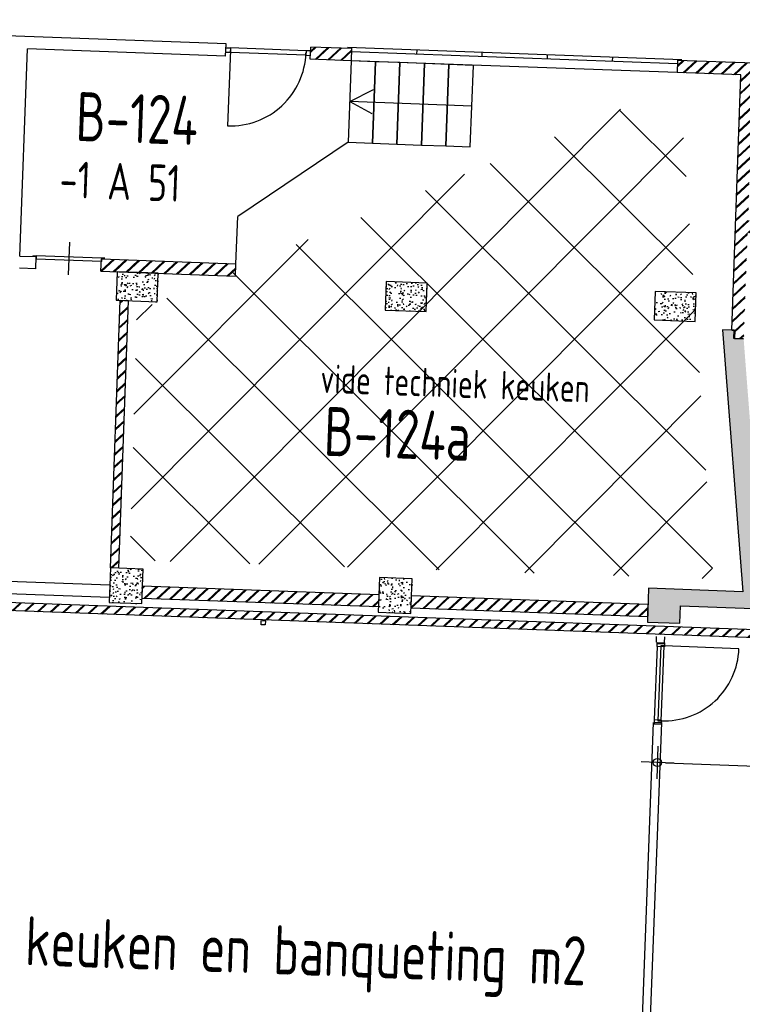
# Model space of a CAD drawing. Header units: millimetres. Extents: x 119024465 to 119292677, y 483022511 to 483148062.
# Tile 91 of 162: x 119078292 to 119087151, y 483075342 to 483087414. Entities that reach past the tile are written whole.
import ezdxf
from ezdxf.enums import TextEntityAlignment as Align

# ---------------------------------------------------------------- set-up
doc = ezdxf.new("R2010")
doc.units = ezdxf.units.MM
doc.header["$LTSCALE"] = 100
doc.layers.get('0').update_dxf_attribs({"linetype": 'CONTINUOUS'})
doc.layers.get('Defpoints').update_dxf_attribs({"linetype": 'CONTINUOUS'})
doc.layers.add('(22) Binnenwanden', color=1, linetype='CONTINUOUS', lineweight=0)
for name, color, linetype in [('200-3D', 1, 'CONTINUOUS'), ('650', 7, 'CONTINUOUS'), ('AL22----', 2, 'CONTINUOUS'), ('AL22----_ARC', 8, 'CONTINUOUS'), ('AL24----', 3, 'CONTINUOUS'), ('AL28----', 4, 'CONTINUOUS'), ('AL28----_ARC', 8, 'CONTINUOUS'), ('AL32----', 6, 'CONTINUOUS'), ('BT00----_HOTELNRS', 3, 'CONTINUOUS'), ('BT00----_RUIMTENRS', 7, 'CONTINUOUS'), ('BT00----_TEKST', 1, 'CONTINUOUS'), ('LAYER22', 12, 'CONTINUOUS'), ('LAYER32', 7, 'CONTINUOUS'), ('M-119--MATEN', 1, 'CONTINUOUS')]:
    doc.layers.add(name, color=color, linetype=linetype)
doc.styles.add('ROMANS', font='ROMANS.SHX')
doc.styles.get("Standard").update_dxf_attribs({"font": 'ISOCP.SHX'})
doc.dimstyles.new('DIM-100', dxfattribs={"dimscale": 100, "dimtxt": 1, "dimasz": 1, "dimexe": 3, "dimexo": 3, "dimgap": 1, "dimtad": 1, "dimdec": 0, "dimrnd": 1, "dimzin": 0, "dimdsep": 46, "dimtxsty": 'ROMANS', "dimblk1": 'DOT1', "dimblk2": 'DOT1', "dimsah": 1, "dimcen": -3, "dimdle": 1, "dimse1": 1, "dimse2": 1, "dimclrd": 1, "dimclre": 1, "dimclrt": 2, "dimadec": 0, "dimazin": 0, "dimtfac": 0.75, "dimtdec": 0, "dimtix": 1, "dimtmove": 1, "dimatfit": 3, "dimldrblk": 'DOT1', "dimfxl": 1, "dimtvp": 1, "dimtolj": 1, "dimtzin": 0, "dimarcsym": 0})
pattern_1 = [(42.91200747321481, (119019962.2742813, 483024813.6206701), (-74.89618102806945, 80.56402464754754), []), (42.91200747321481, (119019962.8207955, 483024828.6107109), (-74.89618102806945, 80.56402464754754), [])]

# ---------------------------------------------------------------- blocks, each defined once
blk = doc.blocks.new('KOLOM')
at = {"layer": 'AL28----', "linetype": 'Continuous'}
for p, q in [((0.5, 0.5), (-0.5, 0.5)), ((-0.5, 0.5), (-0.5, -0.5)), ((0.5, -0.5), (0.5, 0.5)), ((-0.5, -0.5), (0.5, -0.5))]:
    blk.add_line(p, q, dxfattribs=at)
blk = doc.blocks.new('400x425')
at = {"layer": 'AL28----_ARC'}
h = blk.add_hatch(dxfattribs=at)
h.set_pattern_fill('AR-CONC', color=256, style=0)
h.set_pattern_definition([(49.99999999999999, (-51729.97354964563, -57795.94568068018), (182.184668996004, -15.93908553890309), [19.05, -209.55]), (355, (-51729.97354964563, -57795.94568068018), (-35.24282597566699, 191.05664288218), [15.24, -167.64]), (100.451, (-51714.79154964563, -57797.27393068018), (146.9425016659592, 175.1166878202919), [16.19, -178.09]), (46.18420000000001, (-51729.97354964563, -57745.14568068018), (271.0790408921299, -42.04232793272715), [28.575, -314.325]), (96.6356, (-51707.38364964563, -57748.64918068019), (237.4042344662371, 247.4255558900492), [24.285, -267.135]), (351.1840000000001, (-51729.97354964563, -57745.14568068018), (237.4046058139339, 247.4251178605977), [22.86, -251.46]), (21, (-51704.57354964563, -57757.84568068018), (151.6148798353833, -102.2655185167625), [19.05, -209.55]), (326.0000000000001, (-51704.57354964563, -57757.84568068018), (61.80202834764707, 184.1879661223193), [15.24, -167.64]), (71.4514, (-51691.93904964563, -57766.36778068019), (213.4164907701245, 81.92285771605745), [16.19, -178.09]), (37.50000000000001, (-51729.97354964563, -57795.94568068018), (3.088603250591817, 84.55503887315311), [0, -165.608, 0, -170.18, 0, -168.275]), (7.499999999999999, (-51729.97354964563, -57795.94568068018), (66.81966251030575, 100.1805748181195), [0, -97.02799999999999, 0, -161.798, 0, -64.135]), (327.5, (-51786.61554964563, -57795.94568068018), (135.5905951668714, -5.728743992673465), [0, -63.5, 0, -198.12, 0, -262.89]), (317.5, (-51812.01554964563, -57795.94568068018), (148.129181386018, 25.42649103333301), [0, -82.55, 0, -131.572, 0, -186.69])])
h.paths.add_polyline_path([(200, 212.5), (-200, 212.5), (-200, -212.5), (200, -212.5)])
at = {"layer": 'AL28----', "xscale": 400, "yscale": 425, "zscale": 2600}
blk.add_blockref('KOLOM', (0, 0), dxfattribs=at)
blk = doc.blocks.new('500X350')
at = {"layer": 'AL28----_ARC'}
h = blk.add_hatch(dxfattribs=at)
h.set_pattern_fill('AR-CONC', color=256, style=0)
h.set_pattern_definition([(50, (-84509.61414888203, -60757.03995125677), (182.1846689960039, -15.93908553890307), [19.05, -209.55]), (355, (-84509.61414888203, -60757.03995125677), (-35.24282597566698, 191.05664288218), [15.24, -167.64]), (100.451, (-84494.43214888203, -60758.36820125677), (146.9425016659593, 175.1166878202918), [16.19, -178.09]), (46.18420000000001, (-84509.61414888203, -60706.23995125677), (271.0790408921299, -42.04232793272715), [28.575, -314.325]), (96.6356, (-84487.02424888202, -60709.74345125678), (237.4042344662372, 247.4255558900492), [24.285, -267.135]), (351.1840000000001, (-84509.61414888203, -60706.23995125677), (237.4046058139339, 247.4251178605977), [22.86, -251.46]), (21, (-84484.21414888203, -60718.93995125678), (151.6148798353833, -102.2655185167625), [19.05, -209.55]), (326.0000000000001, (-84484.21414888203, -60718.93995125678), (61.80202834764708, 184.1879661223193), [15.24, -167.64]), (71.4514, (-84471.57964888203, -60727.46205125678), (213.4164907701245, 81.92285771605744), [16.19, -178.09]), (37.50000000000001, (-84509.61414888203, -60757.03995125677), (3.088603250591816, 84.55503887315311), [0, -165.608, 0, -170.18, 0, -168.275]), (7.499999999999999, (-84509.61414888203, -60757.03995125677), (66.81966251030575, 100.1805748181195), [0, -97.028, 0, -161.798, 0, -64.135]), (327.5, (-84566.25614888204, -60757.03995125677), (135.5905951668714, -5.72874399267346), [0, -63.5, 0, -198.12, 0, -262.89]), (317.5, (-84591.65614888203, -60757.03995125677), (148.129181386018, 25.42649103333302), [0, -82.55, 0, -131.572, 0, -186.69])])
h.paths.add_polyline_path([(-250, 175), (-250, -175), (250, -175), (250, 175)])
at = {"layer": 'AL28----', "xscale": 500, "yscale": 350, "zscale": 2600}
blk.add_blockref('KOLOM', (0, 0), dxfattribs=at)
blk = doc.blocks.new('St_deur_800')
for p, q in [((0, 190), (0, -210)), ((400, 10), (-400, 10)), ((400, -30), (-400, -30))]:
    blk.add_line(p, q)
for points in [[(-440, 10), (-400, 10), (-400, -30)], [(440, 10), (400, 10), (400, -30)]]:
    blk.add_lwpolyline(points)
blk = doc.blocks.new('32-PPRAS')
at = {"layer": 'LAYER32', "color": 2, "linetype": 'Continuous'}
blk.add_lwpolyline([(0, 90), (-50, 90), (-50, 0), (0, 0)], close=True, dxfattribs=at)
blk = doc.blocks.new('32-PPLAS')
at = {"layer": 'LAYER32', "color": 2, "linetype": 'Continuous'}
blk.add_lwpolyline([(0, 90), (50, 90), (50, 0), (0, 0)], close=True, dxfattribs=at)
blk = doc.blocks.new('deur90')
at = {"layer": 'LAYER22', "color": 2, "linetype": 'Continuous'}
for points in [[(-227.4084380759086, 1169.867195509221), (-327.4084380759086, 1169.867195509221)], [(-327.4084380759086, 199.8671955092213), (-227.4084380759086, 199.8671955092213)]]:
    blk.add_lwpolyline(points, dxfattribs=at)
at = {"layer": 'LAYER32', "color": 1, "linetype": 'Continuous'}
blk.add_lwpolyline([(-317.4084380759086, 225.4296955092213, -0.4142135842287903), (-1236.845938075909, 1144.867195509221), (-317.4084380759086, 1144.867195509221)], format="xyb", dxfattribs=at)
for points in [[(-317.4084380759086, 224.8671955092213), (-317.4084380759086, 1144.867195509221), (-277.4084380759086, 1144.867195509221), (-277.4084380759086, 224.8671955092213), (-317.4084380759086, 224.8671955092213), (-317.4084380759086, 1144.867195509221)], [(-232.4084380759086, 1134.867195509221), (-232.4084380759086, 234.8671955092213)]]:
    blk.add_lwpolyline(points, dxfattribs=at)
at = {"layer": 'LAYER32', "yscale": -1, "rotation": 270.0000006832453}
for name, p in [('32-PPLAS', (-232.4084380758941, 1184.867195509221)), ('32-PPRAS', (-232.4084380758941, 184.8671955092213))]:
    blk.add_blockref(name, p, dxfattribs=at)
blk = doc.blocks.new('DOT1')
at = {"layer": 'M-119--MATEN', "linetype": 'ByBlock'}
for p, q in [((0, -2), (0, 2)), ((-2, 0), (2, 0))]:
    blk.add_line(p, q, dxfattribs=at)
blk.add_circle((0, 0), 0.5, dxfattribs=at)
blk = doc.blocks.new('*D482')
at = {"layer": '650', "color": 1, "lineweight": -2, "transparency": 16777216}
blk.add_line((119086209.5780264, 483078302.3612871), (119099116.3550725, 483077812.8269995), dxfattribs=at)
at = {"layer": 'Defpoints', "color": 0, "transparency": 16777216}
for p in [(119086111.0388465, 483078342.7721635), (119099216.2832216, 483077809.0368779), (119099217.6721907, 483077845.6576326)]:
    blk.add_point(p, dxfattribs=at)
at = {"layer": '650', "color": 1, "lineweight": -2, "transparency": 16777216, "xscale": 100, "yscale": 100, "zscale": 100}
for p, rotation in [((119086109.6498774, 483078306.1514087), 177.8278999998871), ((119099216.2832216, 483077809.0368779), 357.8278999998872)]:
    blk.add_blockref('DOT1', p, dxfattribs=dict(at, rotation=rotation))
at = {"layer": '650', "color": 2, "transparency": 16777216, "insert": (119092668.651732, 483078207.4863669), "char_height": 100, "attachment_point": 5, "rotation": 357.82789999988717, "style": 'ROMANS'}
blk.add_mtext('\\A1;13116', dxfattribs=at)

msp = doc.modelspace()

# ---------------------------------------------------------------- hatches: boundary and pattern name
at = {"layer": 'AL22----_ARC'}
h = msp.add_hatch(dxfattribs=at)
h.set_pattern_fill('SCHOON', color=256, scale=2, angle=-2.087992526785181, style=0, pattern_type=2)
h.set_pattern_definition(pattern_1)
h.paths.add_polyline_path([(119082354.8679728, 483086910.0660599), (119081855.1999471, 483086928.2831992), (119081860.665089, 483087078.183607), (119082360.3331146, 483087059.9664676)])
h = msp.add_hatch(dxfattribs=at)
h.set_pattern_fill('SCHOON', color=256, scale=2, angle=-2.087992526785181, style=0, pattern_type=2)
h.set_pattern_definition(pattern_1)
h.paths.add_polyline_path([(119088580.7315721, 483086683.0805035), (119088980.4659926, 483086668.506792), (119088985.9311344, 483086818.4071997), (119088339.8603773, 483086841.961961), (119088334.3952354, 483086692.0615532), (119088430.8311644, 483086688.5456454), (119088365.9781483, 483084909.7274741), (119087219.7396975, 483084951.5175918), (119087284.5927136, 483086730.335763), (119087295.0857422, 483086729.9532031), (119087300.5508839, 483086879.8536108), (119086357.6773196, 483086914.2293527), (119086352.2121778, 483086764.328945), (119087134.6923059, 483086735.8009048), (119087020.6530136, 483083607.8790644), (119087057.5638204, 483083606.5333523), (119087053.9203925, 483083506.5997472), (119087166.9099934, 483083502.4803175), (119087214.2745557, 483084801.6171841), (119088910.1478347, 483084739.7882131), (119088915.6129765, 483084889.6886208), (119088515.878556, 483084904.2623323)])
h = msp.add_hatch(dxfattribs=at)
h.set_pattern_fill('SCHOON', color=256, scale=2, angle=-2.087992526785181, style=0, pattern_type=2)
h.set_pattern_definition(pattern_1)
h.paths.add_polyline_path([(119094226.9802617, 483086477.2268288), (119094216.9869011, 483086477.5911716), (119094222.452043, 483086627.4915793), (119094392.3391717, 483086621.2977519), (119094386.8740299, 483086471.3973442), (119094376.8806694, 483086471.761687), (119094138.9648294, 483079946.0972724), (119094273.8751963, 483079941.1786447), (119094264.4022838, 483079681.3512715), (119094274.3956444, 483079680.9869286), (119094270.7522165, 483079581.0533234), (119077986.5712613, 483080174.749895), (119077990.2146892, 483080274.6835001), (119094114.5018762, 483079686.8164132), (119094118.5096468, 483079796.7433788), (119092984.2632286, 483079838.0962852), (119092989.7283705, 483079987.9966928), (119093989.0644217, 483079951.5624141)])
h = msp.add_hatch(dxfattribs=at)
h.set_pattern_fill('SCHOON', color=256, scale=2, angle=-2.087992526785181, style=0, pattern_type=2)
h.set_pattern_definition(pattern_1)
h.paths.add_polyline_path([(119079288.8316908, 483084330.0618898), (119079294.2968326, 483084479.9622974), (119080943.2013172, 483084419.8457376), (119080937.7361754, 483084269.9453298)])
h = msp.add_hatch(dxfattribs=at)
h.set_pattern_fill('SCHOON', color=256, scale=2, angle=-2.087992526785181, style=0, pattern_type=2)
h.set_pattern_definition(pattern_1)
h.paths.add_polyline_path([(119079625.8473112, 483083967.5422743), (119079525.9137061, 483083971.1857021), (119079406.4092719, 483080693.3634541), (119079506.3428771, 483080689.7200262)])
h = msp.add_hatch(dxfattribs=at)
h.set_pattern_fill('SCHOON', color=256, scale=2, angle=-2.087992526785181, style=0, pattern_type=2)
h.set_pattern_definition(pattern_1)
h.paths.add_polyline_path([(119082696.5831572, 483080363.2921717), (119082691.1180154, 483080213.391764), (119079793.0434668, 483080319.0511723), (119079798.5086086, 483080468.95158)])
h = msp.add_hatch(dxfattribs=at)
h.set_pattern_fill('SCHOON', color=256, scale=2, angle=-2.087992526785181, style=0, pattern_type=2)
h.set_pattern_definition(pattern_1)
h.paths.add_polyline_path([(119083090.8363212, 483080198.7956444), (119083096.3014631, 483080348.696052), (119085994.3760117, 483080243.0366438), (119085988.9108699, 483080093.1362361)])
at = {"layer": 'AL28----_ARC'}
h = msp.add_hatch(dxfattribs=at)
h.set_pattern_fill('ANSI37', color=256, scale=250, angle=0.0841074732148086)
h.set_pattern_definition([(45.08410747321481, (742612.8636207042, -218983.5554013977), (-562.0893142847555, 560.4414913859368), []), (135.0841074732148, (742612.8636207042, -218983.5554013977), (-560.4414913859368, -562.0893142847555), [])])
h.paths.add_polyline_path([(119079729.0907091, 483083844.8854211), (119086387.4110858, 483086620.1746793), (119086794.8051231, 483080558.8906596), (119079641.9414073, 483080788.8226162)])
h = msp.add_hatch(dxfattribs=at)
h.set_pattern_fill('AR-CONC', color=256, angle=-2.087992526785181, style=0)
h.set_pattern_definition([(47.91200747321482, (119019962.2742813, 483024813.6206701), (181.4829786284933, -22.56626980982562), [19.05, -209.55]), (352.9120074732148, (119019962.2742813, 483024813.6206701), (-28.25841556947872, 192.213838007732), [15.24, -167.64]), (98.3630074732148, (119019977.3978074, 483024811.7401567), (153.2251895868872, 169.6466752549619), [16.19, -178.09]), (44.09620747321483, (119019964.1251427, 483024864.3869415), (269.3672764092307, -51.89098330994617), [28.575, -314.325]), (94.54760747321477, (119019986.5723966, 483024860.0627209), (246.2613818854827, 238.6116259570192), [24.285, -267.135]), (349.0960074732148, (119019964.1251427, 483024864.3869415), (246.2617370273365, 238.6111746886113), [22.86, -251.46]), (18.91200747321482, (119019989.045563, 483024850.7699429), (147.7882449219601, -107.7215982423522), [19.05, -209.55]), (323.9120074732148, (119019989.045563, 483024850.7699429), (68.47175066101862, 181.813962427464), [15.24, -167.64]), (69.36340747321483, (119020001.3611778, 483024841.7931723), (216.2595933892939, 74.09278923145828), [16.19, -178.09]), (35.41200747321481, (119019962.2742813, 483024813.6206701), (6.1672544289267, 84.38636762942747), [0, -165.608, 0, -170.18, 0, -168.275]), (5.412007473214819, (119019962.2742813, 483024813.6206701), (70.42530466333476, 97.67953384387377), [0, -97.028, 0, -161.798, 0, -64.135]), (325.4120074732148, (119019905.6698887, 483024815.6843805), (135.2918473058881, -10.66508593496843), [0, -63.5, 0, -198.12, 0, -262.8899999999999]), (315.4120074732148, (119019880.286753, 483024816.6098112), (148.9572270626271, 20.01262926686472), [0, -82.54999999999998, 0, -131.572, 0, -186.69])])
h.paths.add_polyline_path([(119087156.0917525, 483080400.8151256), (119086001.6628674, 483080442.9038541), (119085986.5426418, 483080028.1793928), (119086386.2770623, 483080013.6056813), (119086394.1104322, 483080228.4629323), (119089292.1849808, 483080122.8035241), (119089284.3516109, 483079907.946273), (119089684.0860314, 483079893.3725616), (119089691.9194013, 483080108.2298126), (119092589.9939499, 483080002.5704044), (119092582.16058, 483079787.7131533), (119092981.8950005, 483079773.1394418), (119092997.0152262, 483080187.8639031), (119091842.5863416, 483080229.9526316), (119092324.1940651, 483083414.5199911), (119092179.2903377, 483083419.8029615), (119092175.6469098, 483083319.8693564), (119092057.6875548, 483083324.1699758), (119091591.1300727, 483080239.1203462), (119087407.5480214, 483080391.6474109), (119087166.8830673, 483083502.4812992), (119087048.9237123, 483083506.7819186), (119087052.5671402, 483083606.7155237), (119086907.6634127, 483083611.9984941)])

# ---------------------------------------------------------------- linework, layer by layer
at = {"layer": '(22) Binnenwanden', "lineweight": 30}
for p, q in [((119086097.10494807, 483079781.11803705), (119086099.82159248, 483079852.74349755)), ((119086197.03309712, 483079777.3279148), (119086199.74974152, 483079848.9533753)), ((119085910.96079816, 483074786.3970034), (119086063.15859427, 483078799.15579236)), ((119086010.88894723, 483074782.60688174), (119086163.08674334, 483078795.3656707))]:
    msp.add_line(p, q, dxfattribs=at)
at = {"layer": 'AL22----'}
for p, q in [((119080821.3555957, 483087116.0752568), (119072661.7767372, 483087413.5611424)), ((119078294.9607814, 483084516.3965762), (119078387.5038493, 483087054.7101464)), ((119080815.8904538, 483086966.1748491), (119078387.5038493, 483087054.7101464)), ((119080815.8904538, 483086966.1748491), (119080821.3555957, 483087116.0752568)), ((119081855.1999471, 483086928.2831992), (119081860.665089, 483087078.183607)), ((119082360.3331146, 483087059.9664676), (119081860.665089, 483087078.183607)), ((119082360.3331146, 483087059.9664676), (119082354.8679728, 483086910.0660599)), ((119082354.8679728, 483086910.0660599), (119081855.1999471, 483086928.2831992)), ((119086357.6773196, 483086914.2293527), (119086352.2121778, 483086764.328945)), ((119087300.5508839, 483086879.8536108), (119086357.6773196, 483086914.2293527)), ((119087134.6923059, 483086735.8009048), (119086352.2121778, 483086764.328945)), ((119087020.6530136, 483083607.8790644), (119087134.6923059, 483086735.8009048)), ((119078294.9607814, 483084516.3965762), (119078494.8279916, 483084509.1097204)), ((119078489.3628498, 483084359.2093127), (119078494.8279916, 483084509.1097204)), ((119079288.8316908, 483084330.0618898), (119079294.2968326, 483084479.9622974)), ((119079294.2968326, 483084479.9622974), (119080943.2013172, 483084419.8457376)), ((119080937.7361754, 483084269.9453298), (119080943.2013172, 483084419.8457376)), ((119078489.3628498, 483084359.2093127), (119078289.4956396, 483084366.4961685)), ((119079288.8316908, 483084330.0618898), (119080937.7361754, 483084269.9453298)), ((119079406.4092719, 483080693.3634541), (119079525.9137061, 483083971.1857021)), ((119079506.3428771, 483080689.7200262), (119079625.8473112, 483083967.5422743)), ((119079625.8473112, 483083967.5422743), (119079525.9137061, 483083971.1857021)), ((119087020.6530136, 483083607.8790644), (119087057.5638204, 483083606.5333523)), ((119087057.5638204, 483083606.5333523), (119087053.9203925, 483083506.5997472)), ((119087053.9203925, 483083506.5997472), (119087166.9099934, 483083502.4803175)), ((119079506.3428771, 483080689.7200262), (119079406.4092719, 483080693.3634541)), ((119078149.5888466, 483080529.0686968), (119079398.7436333, 483080483.5264055)), ((119079398.7436333, 483080483.5264055), (119079393.2784915, 483080333.6259978)), ((119079793.0434668, 483080319.0511723), (119079798.5086086, 483080468.95158)), ((119082696.5831572, 483080363.2921717), (119079798.5086086, 483080468.95158)), ((119094114.5018762, 483079686.8164132), (119077990.2146892, 483080274.6835001)), ((119078144.1237048, 483080379.1682892), (119079393.2784915, 483080333.6259978)), ((119082691.1180154, 483080213.391764), (119079793.0434668, 483080319.0511723)), ((119082696.5831572, 483080363.2921717), (119082691.1180154, 483080213.391764)), ((119083090.8363212, 483080198.7956444), (119083096.3014631, 483080348.696052)), ((119085994.3760117, 483080243.0366438), (119083096.3014631, 483080348.696052)), ((119094270.7522165, 483079581.0533234), (119077986.5712613, 483080174.749895)), ((119085988.9108699, 483080093.1362361), (119083090.8363212, 483080198.7956444)), ((119085994.3760117, 483080243.0366438), (119085988.9108699, 483080093.1362361))]:
    msp.add_line(p, q, dxfattribs=at)
at = {"layer": 'AL24----'}
for p, q in [((119082354.8679728, 483086910.0660599), (119082316.9667562, 483085910.7845692)), ((119082337.6820459, 483086410.3583832), (119082627.5510034, 483086557.7173717)), ((119083834.8396006, 483086353.5734899), (119082337.6820459, 483086410.3583832)), ((119082337.6820459, 483086410.3583833), (119082610.29314, 483086262.1666446)), ((119082316.9667562, 483085910.7845692), (119080965.2324455, 483085000.7056868)), ((119080943.2013172, 483084419.8457376), (119080965.2324455, 483085000.7056868))]:
    msp.add_line(p, q, dxfattribs=at)
for points in [[(119082316.9667562, 483085910.7845692), (119082616.7512034, 483085899.4142042), (119082654.65242, 483086898.695695), (119082354.8679728, 483086910.0660599)], [(119082616.7512034, 483085899.4142043), (119082916.5356506, 483085888.0438393), (119082954.4368672, 483086887.3253301), (119082654.65242, 483086898.695695)], [(119082916.5356506, 483085888.0438393), (119083216.3200978, 483085876.6734744), (119083254.2213145, 483086875.9549651), (119082954.4368672, 483086887.3253301)], [(119083216.3200978, 483085876.6734744), (119083516.1045451, 483085865.3031094), (119083554.0057617, 483086864.5846002), (119083254.2213144, 483086875.9549651)], [(119083516.1045451, 483085865.3031095), (119083815.8889923, 483085853.9327445), (119083853.7902089, 483086853.2142352), (119083554.0057617, 483086864.5846002)]]:
    msp.add_lwpolyline(points, close=True, dxfattribs=at)
at = {"layer": 'AL28----'}
for points in [[(119087166.8830673, 483083502.4812992), (119087048.9237123, 483083506.7819186), (119087052.5671402, 483083606.7155237), (119086907.6634127, 483083611.9984941), (119087156.0917525, 483080400.8151256)], [(119087156.0917525, 483080400.8151256), (119086001.6628674, 483080442.9038541), (119085986.5426418, 483080028.1793928), (119086386.2770623, 483080013.6056813), (119086394.1104322, 483080228.4629323), (119089292.1849808, 483080122.8035241)]]:
    msp.add_lwpolyline(points, dxfattribs=at)
at = {"layer": 'AL32----'}
for p, q in [((119080817.602865, 483087013.1436436), (119080819.6431846, 483087069.1064624)), ((119080819.6431846, 483087069.1064624), (119080875.6060034, 483087067.0661428)), ((119080874.5858436, 483087039.0847334), (119080840.774833, 483086111.7008778)), ((119080875.6060034, 483087067.0661428), (119080873.5656838, 483087011.1033239)), ((119081802.989859, 483087033.2551321), (119080875.6060034, 483087067.0661428)), ((119081802.989859, 483087033.2551321), (119081800.9495394, 483086977.2923133)), ((119081858.9526779, 483087031.2148125), (119081802.989859, 483087033.2551321)), ((119086408.0084649, 483086922.4009994), (119082310.7306548, 483087071.7815421)), ((119082360.6974574, 483087069.9598281), (119082358.8757434, 483087019.9930255)), ((119083160.1662984, 483087040.8124052), (119083158.3445844, 483086990.8456026)), ((119080873.5656838, 483087011.1033239), (119080817.602865, 483087013.1436436)), ((119081800.9495394, 483086977.2923133), (119080873.5656838, 483087011.1033239)), ((119081800.9495394, 483086977.2923133), (119081856.9123583, 483086975.2519937)), ((119081856.9123583, 483086975.2519937), (119081858.9526779, 483087031.2148125)), ((119086356.2199484, 483086874.2559107), (119082358.8757434, 483087019.9930255)), ((119083959.6351394, 483087011.6649821), (119083957.8134255, 483086961.6981796)), ((119084759.1039804, 483086982.5175592), (119084757.2822664, 483086932.5507566)), ((119085558.5728214, 483086953.3701362), (119085556.7511074, 483086903.4033336)), ((119086358.0416624, 483086924.2227132), (119086356.2199484, 483086874.2559107)), ((119086352.2121778, 483086764.328945), (119082354.8679728, 483086910.0660599)), ((119081252.2140922, 483079995.6496406), (119081254.0358061, 483080045.6164432)), ((119081254.0358061, 483080045.6164432), (119081304.0026087, 483080043.7947292)), ((119081304.0026087, 483080043.7947292), (119081302.1808948, 483079993.8279267)), ((119081302.1808948, 483079993.8279267), (119081252.2140922, 483079995.6496406))]:
    msp.add_line(p, q, dxfattribs=at)
msp.add_arc((119080874.5858436, 483087039.0847334), 928.0000000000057, 267.912007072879, 357.912007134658, dxfattribs=at)

# ---------------------------------------------------------------- block references
at = {"layer": '200-3D', "xscale": -1, "rotation": 357.8278999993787}
msp.add_blockref('deur90', (119085830.5655514, 483078603.8683397), dxfattribs=at)
at = {"layer": 'AL28----', "rotation": 357.9120074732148}
for name, p in [('500X350', (119079732.1569151, 483084138.7826554)), ('500X350', (119083029.9658843, 483084018.5495356)), ('500X350', (119086327.7748534, 483083898.3164158)), ('400x425', (119079598.534198, 483080473.7176874)), ('400x425', (119082896.3431671, 483080353.4845677))]:
    msp.add_blockref(name, p, dxfattribs=at)
at = {"layer": 'AL32----', "rotation": 357.9120074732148}
msp.add_blockref('St_deur_800', (119078894.5624121, 483084494.536009), dxfattribs=at)

# ---------------------------------------------------------------- texts
at = {"layer": 'BT00----_HOTELNRS', "width": 0.8}
msp.add_text('-1 A 51', height=449.9999999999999, rotation=357.9091074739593, dxfattribs=at).set_placement((119079514.7628283, 483085206.8354795), align=Align.CENTER)
at = {"layer": 'BT00----_RUIMTENRS', "width": 0.8}
for s, p in [('B-124', (119079719.5580368, 483085901.9149865)), ('B-124a', (119082912.6332549, 483082036.3347161))]:
    msp.add_text(s, height=599.9999999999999, rotation=357.9091074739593, dxfattribs=at).set_placement(p, align=Align.CENTER)
msp.add_text('opslag keuken en banqueting m2', height=599.9999999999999, rotation=357.9091074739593, dxfattribs=at).set_placement((119076361.7282792, 483075896.2338957))
at = {"layer": 'BT00----_TEKST', "width": 0.8}
msp.add_text('vide techniek keuken', height=349.9999999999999, rotation=357.9091074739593, dxfattribs=at).set_placement((119081973.441995, 483082840.7106495))

# ---------------------------------------------------------------- dimensions: what is measured, and where the dimension line sits
at = {"layer": '650'}
dim = msp.add_linear_dim(base=(119099216.2832216, 483077809.0368779), p1=(119086111.0388465, 483078342.7721636), p2=(119099217.6721907, 483077845.6576327), angle=357.8278999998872, dimstyle='DIM-100', dxfattribs=at)
dim.commit()
dim.dimension.update_dxf_attribs({"geometry": '*D482', "text_midpoint": (119092668.651732, 483078207.4863669)})

doc.saveas('drawing.dxf')
